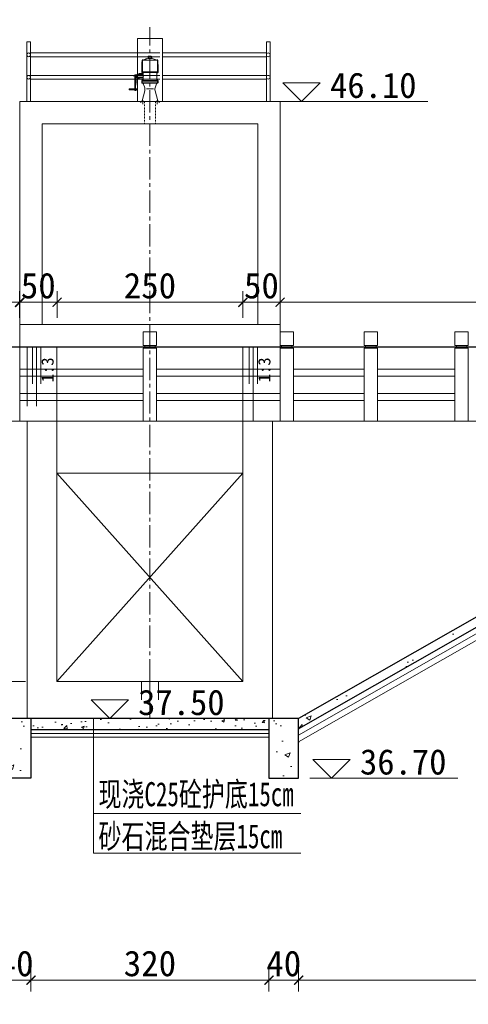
# Model space of a CAD drawing. Extents: x -13074 to 1448651, y 3648755 to 8081248.
# Tile 45 of 173: x 558478 to 558538, y 3858462 to 3858594. Entities that reach past the tile are written whole.
import ezdxf

# ---------------------------------------------------------------- set-up
doc = ezdxf.new("R2010")
doc.units = 0
doc.header["$PDMODE"] = 32
doc.header["$PDSIZE"] = 0.2
doc.linetypes.add('CENTER2', pattern=[1.125, 0.75, -0.125, 0.125, -0.125])
doc.linetypes.add('HIDDEN', pattern=[0.375, 0.25, -0.125])
doc.layers.get('0').update_dxf_attribs({"linetype": 'CONTINUOUS'})
doc.layers.get('Defpoints').update_dxf_attribs({"linetype": 'CONTINUOUS'})
for name, color, linetype, lineweight in [('0.09折线', 6, 'CONTINUOUS', 9), ('0.09标注线', 3, 'CONTINUOUS', 9), ('0.15红线', 1, 'CONTINUOUS', 15), ('0.30粗线', 7, 'CONTINUOUS', 30), ('新建路', 7, 'CONTINUOUS', 40), ('细实线', 3, 'CONTINUOUS', 20), ('细线', 7, 'CONTINUOUS', 15), ('虚线', 251, 'HIDDEN', 15)]:
    doc.layers.add(name, color=color, linetype=linetype, lineweight=lineweight)
doc.layers.add('PUB_DIM', color=3, linetype='CONTINUOUS')
doc.styles.add('-仿宋_GB2312', font='FangSong_GB2312.ttf')
doc.styles.add('TSSD_Dimension', font='tssdeng.shx', dxfattribs={"width": 0.7, "bigfont": '1hztxt.shx'})
doc.dimstyles.new('TSSD_100_100', dxfattribs={"dimtxt": 300, "dimasz": 100, "dimexe": 100, "dimexo": 250, "dimgap": 100, "dimtad": 1, "dimdec": 0, "dimzin": 0, "dimdsep": 46, "dimtxsty": 'TSSD_Dimension', "dimblk": 'ARCHTICK', "dimcen": 0, "dimdle": 100, "dimclrt": 7, "dimadec": 0, "dimazin": 0, "dimtfac": 1, "dimtdec": 0, "dimtix": 1, "dimtmove": 2, "dimatfit": 3, "dimfxl": 1, "dimtolj": 1, "dimtzin": 0, "dimarcsym": 0})
doc.dimstyles.new('副本 (5) (2) STANDARD', dxfattribs={"dimtxt": 2.3, "dimasz": 1, "dimexe": 1.25, "dimexo": 1.5, "dimgap": 0.2, "dimtad": 1, "dimdec": 1, "dimzin": 0, "dimdsep": 46, "dimtxsty": '-仿宋_GB2312', "dimblk": 'ARCHTICK', "dimcen": 0.09, "dimadec": 0, "dimazin": 0, "dimtfac": 1, "dimtdec": 1, "dimtix": 1, "dimtmove": 2, "dimatfit": 3, "dimfxl": 1.7, "dimfxlon": 1, "dimtolj": 1, "dimtzin": 0, "dimlwd": 9, "dimlwe": 9, "dimarcsym": 0})

# ---------------------------------------------------------------- blocks, each defined once
blk = doc.blocks.new('jhl')
at = {"layer": '细线'}
for p, q in [((51304.9, 30128.6), (51304, 30127.6)), ((51304, 30127.6), (51311.8, 30127.6)), ((51304, 30123.2), (51304, 30127.6)), ((51304.9, 30128.6), (51310.9, 30128.6)), ((51304.9, 30123.2), (51304.9, 30127.6)), ((51310.9, 30128.6), (51311.8, 30127.6)), ((51310.9, 30127.6), (51310.9, 30123.2)), ((51311.8, 30127.6), (51311.8, 30123.2)), ((51325.3, 30119.2), (51290.6, 30119.2)), ((51291.1, 30120.6), (51291.1, 30089.9)), ((51291.5, 30119.2), (51303.1, 30123.2)), ((51303.1, 30123.2), (51312.7, 30123.2)), ((51324.3, 30119.2), (51312.7, 30123.2)), ((51315.5, 30122.2), (51315.8, 30123.2)), ((51315.8, 30123.2), (51317.7, 30122.5)), ((51315.9, 30122.1), (51316.2, 30123.1)), ((51317.4, 30122.6), (51317, 30121.7)), ((51317.7, 30122.5), (51317.4, 30121.6)), ((51324.7, 30120.6), (51324.7, 30089.9)), ((51289.6, 30094.4), (51289.6, 30092.6)), ((51326.2, 30093.4), (51289.6, 30093.4)), ((51290.8, 30091.5), (51325.1, 30091.5)), ((51292.4, 30091.5), (51292.4, 30073.9)), ((51321.2, 30083.9), (51345.2, 30083.9)), ((51323.4, 30091.5), (51323.4, 30073.9)), ((51323.4, 30089.7), (51332.1, 30089.7)), ((51323.4, 30087.4), (51337, 30087.4)), ((51326.2, 30094.4), (51326.2, 30092.6)), ((51332.1, 30089.7), (51337, 30087.4)), ((51332.1, 30089.7), (51332.1, 30087.4)), ((51337, 30087.4), (51337, 30080.4)), ((51341.9, 30086.2), (51337, 30086.2)), ((51338.6, 30081.7), (51338.6, 30083.7)), ((51339.9, 30083.7), (51339.9, 30068.9)), ((51341.9, 30086.2), (51341.9, 30051.7)), ((51289.6, 30069), (51289.6, 30073.9)), ((51289.6, 30073.9), (51326.2, 30073.9)), ((51326.2, 30070.9), (51289.6, 30070.9)), ((51290.8, 30074.9), (51290.8, 30066.9)), ((51325.1, 30067.9), (51290.8, 30067.9)), ((51293.1, 30066.6), (51295.5, 30059.4)), ((51322.7, 30066.6), (51320.3, 30059.4)), ((51323.4, 30080.4), (51337, 30080.4)), ((51323.4, 30077.7), (51332.1, 30077.7)), ((51325, 30074.9), (51325, 30066.9)), ((51326.2, 30073.9), (51326.2, 30069)), ((51332.1, 30080.4), (51332.1, 30077.7)), ((51332.1, 30077.7), (51337, 30080.4)), ((51338.6, 30081.7), (51337, 30081.7)), ((51338.6, 30081.7), (51338.6, 30068.9)), ((51338.6, 30068.9), (51340.5, 30060.9)), ((51341.9, 30081.7), (51339.9, 30081.7)), ((51339.9, 30068.9), (51341.9, 30060.5)), ((51340.5, 30060.9), (51340.5, 30056.2)), ((51296.2, 30050.4), (51290.4, 30028.3)), ((51300, 30054.9), (51315.8, 30054.9)), ((51319.6, 30050.4), (51325.5, 30028.3)), ((51341.9, 30056.2), (51339.7, 30056.2)), ((51339.7, 30056.2), (51339.7, 30051.7)), ((51341.9, 30051.7), (51339.7, 30051.7)), ((51354.8, 30055.1), (51341.9, 30055.1)), ((51354.8, 30052.9), (51341.9, 30052.9)), ((51344.1, 30055.1), (51344.1, 30052.9)), ((51344.8, 30055.1), (51344.8, 30052.9)), ((51354.8, 30055.1), (51354.8, 30052.9)), ((51287.3, 30025.6), (51287.3, 30023.5)), ((51288.4, 30026.7), (51327.4, 30026.7)), ((51292, 30029.4), (51292, 30020.9)), ((51323.8, 30029.4), (51323.8, 30020.9)), ((51328.5, 30025.6), (51328.5, 30023.5))]:
    blk.add_line(p, q, dxfattribs=at)
for centre, radius, start, end in [((51572, 30096.2), 282.4, 175.3154, 180.3692), ((51043.8, 30096.2), 282.4, 359.6308, 4.6846), ((51290.8, 30092.6), 1.12, 180, 270), ((51325.1, 30092.6), 1.12, 270, 0), ((51337.7, 30083.7), 0.938, 0, 90), ((51340.9, 30083.7), 0.938, 90, 180), ((51290.8, 30069), 1.12, 180, 270), ((51291.4, 30066), 1.88, 18.4349, 90), ((51324.4, 30066), 1.88, 90, 161.5651), ((51325.1, 30069), 1.12, 270, 0), ((51277.8, 30053.5), 18.8, 350.3673, 18.4349), ((51338.1, 30053.5), 18.8, 161.5651, 189.6327), ((51339.9, 30053.9), 2.27, 96.7496, 263.2504), ((51288.4, 30025.6), 1.12, 90, 180), ((51288.5, 30028.6), 1.88, 270, 350.3673), ((51327.3, 30028.6), 1.88, 189.6327, 270), ((51327.4, 30025.6), 1.12, 0, 90)]:
    blk.add_arc(centre, radius, start, end, dxfattribs=at)
blk = doc.blocks.new('_ARCHTICK')
at = {"color": 0, "linetype": 'ByBlock', "const_width": 0.15}
blk.add_lwpolyline([(-0.5, -0.5), (0.5, 0.5)], dxfattribs=at)
blk = doc.blocks.new('*D2110')
at = {"layer": '0.09标注线', "color": 0, "linetype": 'Continuous', "lineweight": 9}
for p, q in [((558395.67, 3858553.86), (558395.67, 3858557.48)), ((558478.13, 3858553.87), (558478.13, 3858557.48)), ((558395.67, 3858555.96), (558478.13, 3858555.96))]:
    blk.add_line(p, q, dxfattribs=at)
at = {"layer": 'Defpoints', "color": 0, "linetype": 'Continuous', "lineweight": 13}
for p in [(558478.13, 3858555.96), (558395.67, 3858539.97, -0.06), (558478.13, 3858539.97, 0.71)]:
    blk.add_point(p, dxfattribs=at)
at = {"layer": '0.09标注线', "color": 0, "linetype": 'Continuous', "lineweight": 9, "xscale": 1.21, "yscale": 1.21, "zscale": 1.21, "rotation": 180}
blk.add_blockref('_ARCHTICK', (558395.67, 3858555.96), dxfattribs=at)
at = {"layer": '0.09标注线', "color": 0, "linetype": 'Continuous', "lineweight": 9, "xscale": 1.21, "yscale": 1.21, "zscale": 1.21}
blk.add_blockref('_ARCHTICK', (558478.13, 3858555.96), dxfattribs=at)
at = {"layer": '0.09标注线', "color": 0, "linetype": 'Continuous', "lineweight": 13, "insert": (558436.9, 3858558.19), "char_height": 3.45, "attachment_point": 5, "style": '-仿宋_GB2312'}
blk.add_mtext('\\A1;825', dxfattribs=at)
blk = doc.blocks.new('*D2111')
at = {"layer": '0.09标注线', "color": 0, "linetype": 'Continuous', "lineweight": 9}
for p, q in [((558478.09, 3858553.86), (558478.09, 3858557.48)), ((558483.13, 3858553.86), (558483.13, 3858557.48)), ((558478.09, 3858555.96), (558476.88, 3858555.96)), ((558478.09, 3858555.96), (558483.13, 3858555.96)), ((558483.13, 3858555.96), (558484.34, 3858555.96))]:
    blk.add_line(p, q, dxfattribs=at)
at = {"layer": 'Defpoints', "color": 0, "linetype": 'Continuous', "lineweight": 13}
for p in [(558483.13, 3858555.96), (558478.09, 3858539.97, -0.06), (558483.13, 3858539.97, -0.03)]:
    blk.add_point(p, dxfattribs=at)
at = {"layer": '0.09标注线', "color": 0, "linetype": 'Continuous', "lineweight": 9, "xscale": 1.21, "yscale": 1.21, "zscale": 1.21}
blk.add_blockref('_ARCHTICK', (558478.09, 3858555.96), dxfattribs=at)
at = {"layer": '0.09标注线', "color": 0, "linetype": 'Continuous', "lineweight": 9, "xscale": 1.21, "yscale": 1.21, "zscale": 1.21, "rotation": 180}
blk.add_blockref('_ARCHTICK', (558483.13, 3858555.96), dxfattribs=at)
at = {"layer": '0.09标注线', "color": 0, "linetype": 'Continuous', "lineweight": 13, "insert": (558480.61, 3858558.19), "char_height": 3.45, "attachment_point": 5, "style": '-仿宋_GB2312'}
blk.add_mtext('\\A1;50', dxfattribs=at)
blk = doc.blocks.new('*D2112')
at = {"layer": '0.09标注线', "color": 0, "linetype": 'Continuous', "lineweight": 9}
for p, q in [((558483.13, 3858553.86), (558483.13, 3858557.48)), ((558508.13, 3858553.86), (558508.13, 3858557.48)), ((558483.13, 3858555.96), (558508.13, 3858555.96))]:
    blk.add_line(p, q, dxfattribs=at)
at = {"layer": 'Defpoints', "color": 0, "linetype": 'Continuous', "lineweight": 13}
for p in [(558508.13, 3858555.96), (558483.13, 3858539.97, -0.03), (558508.13, 3858539.97, -0.06)]:
    blk.add_point(p, dxfattribs=at)
at = {"layer": '0.09标注线', "color": 0, "linetype": 'Continuous', "lineweight": 9, "xscale": 1.21, "yscale": 1.21, "zscale": 1.21, "rotation": 180}
blk.add_blockref('_ARCHTICK', (558483.13, 3858555.96), dxfattribs=at)
at = {"layer": '0.09标注线', "color": 0, "linetype": 'Continuous', "lineweight": 9, "xscale": 1.21, "yscale": 1.21, "zscale": 1.21}
blk.add_blockref('_ARCHTICK', (558508.13, 3858555.96), dxfattribs=at)
at = {"layer": '0.09标注线', "color": 0, "linetype": 'Continuous', "lineweight": 13, "insert": (558495.63, 3858558.19), "char_height": 3.45, "attachment_point": 5, "style": '-仿宋_GB2312'}
blk.add_mtext('\\A1;250', dxfattribs=at)
blk = doc.blocks.new('*D2113')
at = {"layer": '0.09标注线', "color": 0, "linetype": 'Continuous', "lineweight": 9}
for p, q in [((558508.13, 3858553.86), (558508.13, 3858557.48)), ((558513.13, 3858553.86), (558513.13, 3858557.48)), ((558508.13, 3858555.96), (558506.92, 3858555.96)), ((558508.13, 3858555.96), (558513.13, 3858555.96)), ((558513.13, 3858555.96), (558514.34, 3858555.96))]:
    blk.add_line(p, q, dxfattribs=at)
at = {"layer": 'Defpoints', "color": 0, "linetype": 'Continuous', "lineweight": 13}
for p in [(558513.13, 3858555.96), (558508.13, 3858539.97, -0.06), (558513.13, 3858539.97, 0.04)]:
    blk.add_point(p, dxfattribs=at)
at = {"layer": '0.09标注线', "color": 0, "linetype": 'Continuous', "lineweight": 9, "xscale": 1.21, "yscale": 1.21, "zscale": 1.21}
blk.add_blockref('_ARCHTICK', (558508.13, 3858555.96), dxfattribs=at)
at = {"layer": '0.09标注线', "color": 0, "linetype": 'Continuous', "lineweight": 9, "xscale": 1.21, "yscale": 1.21, "zscale": 1.21, "rotation": 180}
blk.add_blockref('_ARCHTICK', (558513.13, 3858555.96), dxfattribs=at)
at = {"layer": '0.09标注线', "color": 0, "linetype": 'Continuous', "lineweight": 13, "insert": (558510.63, 3858558.19), "char_height": 3.45, "attachment_point": 5, "style": '-仿宋_GB2312'}
blk.add_mtext('\\A1;50', dxfattribs=at)
blk = doc.blocks.new('*D2114')
at = {"layer": '0.09标注线', "color": 0, "linetype": 'Continuous', "lineweight": 9}
for p, q in [((558513.13, 3858553.86), (558513.13, 3858557.48)), ((558585.63, 3858553.86), (558585.63, 3858557.48)), ((558513.13, 3858555.96), (558585.63, 3858555.96))]:
    blk.add_line(p, q, dxfattribs=at)
at = {"layer": 'Defpoints', "color": 0, "linetype": 'Continuous', "lineweight": 13}
for p in [(558585.63, 3858555.96), (558513.13, 3858539.97, 0.04), (558585.63, 3858539.97, -0.13)]:
    blk.add_point(p, dxfattribs=at)
at = {"layer": '0.09标注线', "color": 0, "linetype": 'Continuous', "lineweight": 9, "xscale": 1.21, "yscale": 1.21, "zscale": 1.21, "rotation": 180}
blk.add_blockref('_ARCHTICK', (558513.13, 3858555.96), dxfattribs=at)
at = {"layer": '0.09标注线', "color": 0, "linetype": 'Continuous', "lineweight": 9, "xscale": 1.21, "yscale": 1.21, "zscale": 1.21}
blk.add_blockref('_ARCHTICK', (558585.63, 3858555.96), dxfattribs=at)
at = {"layer": '0.09标注线', "color": 0, "linetype": 'Continuous', "lineweight": 13, "insert": (558549.38, 3858558.19), "char_height": 3.45, "attachment_point": 5, "style": '-仿宋_GB2312'}
blk.add_mtext('\\A1;725', dxfattribs=at)
blk = doc.blocks.new('*D2117')
at = {"layer": '0.09标注线', "color": 0, "linetype": 'Continuous', "lineweight": 9}
for p, q in [((558475.63, 3858466.89), (558475.63, 3858463.27)), ((558479.63, 3858466.89), (558479.63, 3858463.27)), ((558475.63, 3858464.79), (558474.42, 3858464.79)), ((558475.63, 3858464.79), (558479.63, 3858464.79)), ((558479.63, 3858464.79), (558480.84, 3858464.79))]:
    blk.add_line(p, q, dxfattribs=at)
at = {"layer": 'Defpoints', "color": 0, "linetype": 'Continuous', "lineweight": 13}
for p in [(558475.63, 3858499.97, 0.06), (558479.63, 3858491.97, 0.06), (558479.63, 3858464.79)]:
    blk.add_point(p, dxfattribs=at)
at = {"layer": '0.09标注线', "color": 0, "linetype": 'Continuous', "lineweight": 9, "xscale": 1.21, "yscale": 1.21, "zscale": 1.21}
blk.add_blockref('_ARCHTICK', (558475.63, 3858464.79), dxfattribs=at)
at = {"layer": '0.09标注线', "color": 0, "linetype": 'Continuous', "lineweight": 9, "xscale": 1.21, "yscale": 1.21, "zscale": 1.21, "rotation": 180}
blk.add_blockref('_ARCHTICK', (558479.63, 3858464.79), dxfattribs=at)
at = {"layer": '0.09标注线', "color": 0, "linetype": 'Continuous', "lineweight": 13, "insert": (558477.63, 3858467.02), "char_height": 3.45, "attachment_point": 5, "style": '-仿宋_GB2312'}
blk.add_mtext('\\A1;40', dxfattribs=at)
blk = doc.blocks.new('*D2118')
at = {"layer": '0.09标注线', "color": 0, "linetype": 'Continuous', "lineweight": 9}
for p, q in [((558479.63, 3858466.89), (558479.63, 3858463.27)), ((558511.63, 3858466.89), (558511.63, 3858463.27)), ((558479.63, 3858464.79), (558511.63, 3858464.79))]:
    blk.add_line(p, q, dxfattribs=at)
at = {"layer": 'Defpoints', "color": 0, "linetype": 'Continuous', "lineweight": 13}
for p in [(558511.63, 3858492.97, 0.06), (558479.63, 3858491.97, 0.06), (558511.63, 3858464.79)]:
    blk.add_point(p, dxfattribs=at)
at = {"layer": '0.09标注线', "color": 0, "linetype": 'Continuous', "lineweight": 9, "xscale": 1.21, "yscale": 1.21, "zscale": 1.21, "rotation": 180}
blk.add_blockref('_ARCHTICK', (558479.63, 3858464.79), dxfattribs=at)
at = {"layer": '0.09标注线', "color": 0, "linetype": 'Continuous', "lineweight": 9, "xscale": 1.21, "yscale": 1.21, "zscale": 1.21}
blk.add_blockref('_ARCHTICK', (558511.63, 3858464.79), dxfattribs=at)
at = {"layer": '0.09标注线', "color": 0, "linetype": 'Continuous', "lineweight": 13, "insert": (558495.63, 3858467.02), "char_height": 3.45, "attachment_point": 5, "style": '-仿宋_GB2312'}
blk.add_mtext('\\A1;320', dxfattribs=at)
blk = doc.blocks.new('*D2119')
at = {"layer": '0.09标注线', "color": 0, "linetype": 'Continuous', "lineweight": 9}
for p, q in [((558511.63, 3858466.89), (558511.63, 3858463.27)), ((558515.63, 3858466.89), (558515.63, 3858463.27)), ((558511.63, 3858464.79), (558510.42, 3858464.79)), ((558511.63, 3858464.79), (558515.63, 3858464.79)), ((558515.63, 3858464.79), (558516.84, 3858464.79))]:
    blk.add_line(p, q, dxfattribs=at)
at = {"layer": 'Defpoints', "color": 0, "linetype": 'Continuous', "lineweight": 13}
for p in [(558511.63, 3858492.97, 0.06), (558515.63, 3858492.97, 0.06), (558515.63, 3858464.79)]:
    blk.add_point(p, dxfattribs=at)
at = {"layer": '0.09标注线', "color": 0, "linetype": 'Continuous', "lineweight": 9, "xscale": 1.21, "yscale": 1.21, "zscale": 1.21}
blk.add_blockref('_ARCHTICK', (558511.63, 3858464.79), dxfattribs=at)
at = {"layer": '0.09标注线', "color": 0, "linetype": 'Continuous', "lineweight": 9, "xscale": 1.21, "yscale": 1.21, "zscale": 1.21, "rotation": 180}
blk.add_blockref('_ARCHTICK', (558515.63, 3858464.79), dxfattribs=at)
at = {"layer": '0.09标注线', "color": 0, "linetype": 'Continuous', "lineweight": 13, "insert": (558513.63, 3858467.02), "char_height": 3.45, "attachment_point": 5, "style": '-仿宋_GB2312'}
blk.add_mtext('\\A1;40', dxfattribs=at)
blk = doc.blocks.new('*D2120')
at = {"layer": '0.09标注线', "color": 0, "linetype": 'Continuous', "lineweight": 9}
for p, q in [((558515.63, 3858466.89), (558515.63, 3858463.27)), ((558585.63, 3858466.89), (558585.63, 3858463.27)), ((558515.63, 3858464.79), (558585.63, 3858464.79))]:
    blk.add_line(p, q, dxfattribs=at)
at = {"layer": 'Defpoints', "color": 0, "linetype": 'Continuous', "lineweight": 13}
for p in [(558585.63, 3858534.97, -0.13), (558515.63, 3858499.97, 0.06), (558585.63, 3858464.79)]:
    blk.add_point(p, dxfattribs=at)
at = {"layer": '0.09标注线', "color": 0, "linetype": 'Continuous', "lineweight": 9, "xscale": 1.21, "yscale": 1.21, "zscale": 1.21, "rotation": 180}
blk.add_blockref('_ARCHTICK', (558515.63, 3858464.79), dxfattribs=at)
at = {"layer": '0.09标注线', "color": 0, "linetype": 'Continuous', "lineweight": 9, "xscale": 1.21, "yscale": 1.21, "zscale": 1.21}
blk.add_blockref('_ARCHTICK', (558585.63, 3858464.79), dxfattribs=at)
at = {"layer": '0.09标注线', "color": 0, "linetype": 'Continuous', "lineweight": 13, "insert": (558550.63, 3858467.02), "char_height": 3.45, "attachment_point": 5, "style": '-仿宋_GB2312'}
blk.add_mtext('\\A1;700', dxfattribs=at)
blk = doc.blocks.new('*D1656')
at = {"layer": 'Defpoints', "color": 0, "lineweight": 13}
for p in [(795706, 267581), (795535, 266220), (795733, 266164), (795134, 265865), (795134, 265865)]:
    blk.add_point(p, dxfattribs=at)
at = {"layer": 'PUB_DIM', "color": 0, "lineweight": -2}
blk.add_arc((795134, 265865), 536, 26.5651, 71.5651, dxfattribs=at)
at = {"layer": 'PUB_DIM', "color": 0, "lineweight": -2, "xscale": 100, "yscale": 100, "zscale": 100}
for p, rotation in [((795303, 266373), 161.5650511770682), ((795614, 266104), 296.5650511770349)]:
    blk.add_blockref('_ARCHTICK', p, dxfattribs=dict(at, rotation=rotation))
blk = doc.blocks.new('123')
at = {"layer": 'PUB_DIM', "color": 7}
dim = blk.add_angular_dim_2l(base=(795535.2, 266220.4), line1=((795732.5, 266163.8), (795133.8, 265864.5)), line2=((795133.8, 265864.5), (795706, 267580.9)), text=' ', dimstyle='TSSD_100_100', dxfattribs=at)
dim.commit()
dim.dimension.update_dxf_attribs({"geometry": '*D1656', "text_midpoint": (426562.1, 722353.3)})

msp = doc.modelspace()

# ---------------------------------------------------------------- hatches: boundary and pattern name
at = {"layer": '0.09标注线', "linetype": 'Continuous', "lineweight": 13}
h = msp.add_hatch(dxfattribs=at)
h.set_pattern_fill('混凝土2', color=256, style=0)
h.set_pattern_definition([(50, (558515.6294, 3858498.59), (7.1726, -0.6275), [0.75, -8.25]), (355, (558515.6294, 3858498.59), (-1.3875, 7.5219), [0.6, -6.6]), (100.451, (558516.227, 3858498.5375), (5.7851, 6.8944), [0.6374, -7.0114]), (46.184, (558515.629, 3858500.59), (10.6724, -1.6552), [1.125, -12.375]), (96.636, (558516.519, 3858500.452), (9.3466, 9.7412), [0.9561, -10.5171]), (351.184, (558515.629, 3858500.59), (9.3466, 9.7412), [0.9, -9.9]), (21, (558516.6294, 3858500.09), (5.96907, -4.0262), [0.75, -8.25]), (326, (558516.6294, 3858500.09), (2.43315, 7.2515), [0.6, -6.6]), (71.451, (558517.127, 3858499.754), (8.4022, 3.2253), [0.6374, -7.0114]), (37.5, (558515.6294, 3858498.5898), (0.1216, 3.32894), [0, -6.52, 0, -6.7, 0, -6.625]), (7.5, (558515.6294, 3858498.59), (2.6307, 3.94412), [0, -3.82, 0, -6.37, 0, -2.525]), (327.5, (558513.3994, 3858498.5898), (5.338224, -0.22555), [0, -2.5, 0, -7.8, 0, -10.35]), (317.5, (558512.3994, 3858498.59), (5.83186, 1.00105), [0, -3.25, 0, -5.18, 0, -7.35])])
h.paths.add_polyline_path([(558515.629, 3858499.972), (558515.629, 3858498.59), (558585.629, 3858538.59), (558585.629, 3858539.972)])
h = msp.add_hatch(dxfattribs=at)
h.set_pattern_fill('混凝土2', color=256, style=0)
h.set_pattern_definition([(50, (558475.6294, 3858491.972), (7.1726, -0.6275), [0.75, -8.25]), (355, (558475.6294, 3858491.972), (-1.3875, 7.5219), [0.6, -6.6]), (100.451, (558476.227, 3858491.9196), (5.7851, 6.8944), [0.6374, -7.0114]), (46.184, (558475.629, 3858493.972), (10.6724, -1.6552), [1.125, -12.375]), (96.636, (558476.519, 3858493.834), (9.3466, 9.7412), [0.956, -10.5171]), (351.184, (558475.629, 3858493.972), (9.3466, 9.7412), [0.9, -9.9]), (21, (558476.6294, 3858493.472), (5.9691, -4.0262), [0.75, -8.25]), (326, (558476.6294, 3858493.472), (2.4332, 7.2515), [0.6, -6.6]), (71.451, (558477.127, 3858493.1364), (8.4022, 3.2253), [0.6374, -7.0114]), (37.5, (558475.6294, 3858491.972), (0.1216, 3.32894), [0, -6.52, 0, -6.7, 0, -6.625]), (7.5, (558475.6294, 3858491.972), (2.6307, 3.94412), [0, -3.82, 0, -6.37, 0, -2.525]), (327.5, (558473.3994, 3858491.972), (5.33822, -0.22555), [0, -2.5, 0, -7.8, 0, -10.35]), (317.5, (558472.3994, 3858491.972), (5.83186, 1.00105), [0, -3.25, 0, -5.18, 0, -7.35])])
h.paths.add_polyline_path([(558479.629, 3858499.972), (558475.629, 3858499.972), (558475.629, 3858491.972), (558479.629, 3858491.972), (558479.629, 3858492.459), (558479.026, 3858492.459), (558479.629, 3858493.062)])
h.paths.add_polyline_path([(558515.629, 3858499.972), (558511.629, 3858499.972), (558511.629, 3858491.972), (558515.629, 3858491.972)])
h = msp.add_hatch(dxfattribs=at)
h.set_pattern_fill('AR-CONC', color=256, scale=0.02, style=0)
h.set_pattern_definition([(50, (558478.6294, 3858498.472), (3.6437, -0.31878), [0.381, -4.191]), (355, (558478.6294, 3858498.472), (-0.70486, 3.82113), [0.3048, -3.3528]), (100.451, (558478.933, 3858498.4454), (2.93885, 3.50233), [0.3238, -3.5618]), (46.184, (558478.6294, 3858499.488), (5.4216, -0.84085), [0.5715, -6.2865]), (96.636, (558479.081, 3858499.418), (4.7481, 4.9485), [0.4857, -5.3427]), (351.184, (558478.6294, 3858499.488), (4.7481, 4.9485), [0.4572, -5.0292]), (21, (558479.1374, 3858499.234), (3.0323, -2.0453), [0.381, -4.191]), (326, (558479.1374, 3858499.234), (1.23604, 3.68376), [0.3048, -3.3528]), (71.451, (558479.39, 3858499.0635), (4.26833, 1.63846), [0.3238, -3.5618]), (37.5, (558478.6294, 3858498.472), (0.06177, 1.6911), [0, -3.31216, 0, -3.4036, 0, -3.3655]), (7.5, (558478.6294, 3858498.472), (1.33639, 2.00361), [0, -1.94056, 0, -3.23596, 0, -1.2827]), (327.5, (558477.4966, 3858498.472), (2.71181, -0.114575), [0, -1.27, 0, -3.9624, 0, -5.2578]), (317.5, (558476.9886, 3858498.472), (2.96258, 0.50853), [0, -1.651, 0, -2.63144, 0, -3.7338])])
h.paths.add_polyline_path([(558501.099, 3858499.972), (558501.099, 3858498.472), (558512.629, 3858498.472), (558512.629, 3858499.972)])
h.paths.add_polyline_path([(558479.629, 3858499.972), (558479.629, 3858498.472), (558501.099, 3858498.472), (558501.099, 3858499.972)])

# ---------------------------------------------------------------- linework, layer by layer
at = {"layer": '0.09折线', "color": 7}
for p, q in [((558494.729, 3858550.172, 0.056), (558494.729, 3858551.972, 0.056)), ((558496.529, 3858551.972, 0.056), (558494.729, 3858551.972, 0.056)), ((558494.729, 3858550.172, 0.056), (558494.729, 3858551.972, 0.056)), ((558496.529, 3858551.972, 0.056), (558494.729, 3858551.972, 0.056)), ((558494.729, 3858550.172, 0.056), (558494.729, 3858551.972, 0.056)), ((558496.529, 3858551.972, 0.056), (558494.729, 3858551.972, 0.056)), ((558496.529, 3858550.172, 0.056), (558496.529, 3858551.972, 0.056)), ((558496.529, 3858550.172, 0.056), (558496.529, 3858551.972, 0.056)), ((558496.529, 3858550.172, 0.056), (558496.529, 3858551.972, 0.056)), ((558513.129, 3858550.172, -0.056), (558513.129, 3858551.972, -0.056)), ((558514.929, 3858551.972, -0.056), (558513.129, 3858551.972, -0.056)), ((558513.129, 3858550.172, -0.056), (558513.129, 3858551.972, -0.056)), ((558514.929, 3858551.972, -0.056), (558513.129, 3858551.972, -0.056)), ((558513.129, 3858550.172, -0.056), (558513.129, 3858551.972, -0.056)), ((558514.929, 3858551.972, -0.056), (558513.129, 3858551.972, -0.056)), ((558514.929, 3858550.172, -0.056), (558514.929, 3858551.972, -0.056)), ((558514.929, 3858550.172, -0.056), (558514.929, 3858551.972, -0.056)), ((558514.929, 3858550.172, -0.056), (558514.929, 3858551.972, -0.056)), ((558524.444, 3858550.172, -0.051), (558524.444, 3858551.972, -0.051)), ((558526.244, 3858551.972, -0.051), (558524.444, 3858551.972, -0.051)), ((558524.444, 3858550.172, -0.051), (558524.444, 3858551.972, -0.051)), ((558526.244, 3858551.972, -0.051), (558524.444, 3858551.972, -0.051)), ((558524.444, 3858550.172, -0.051), (558524.444, 3858551.972, -0.051)), ((558526.244, 3858551.972, -0.051), (558524.444, 3858551.972, -0.051)), ((558526.244, 3858550.172, -0.051), (558526.244, 3858551.972, -0.051)), ((558526.244, 3858550.172, -0.051), (558526.244, 3858551.972, -0.051)), ((558526.244, 3858550.172, -0.051), (558526.244, 3858551.972, -0.051)), ((558536.658, 3858550.172, -0.046), (558536.658, 3858551.972, -0.046)), ((558538.458, 3858551.972, -0.046), (558536.658, 3858551.972, -0.046)), ((558536.658, 3858550.172, -0.046), (558536.658, 3858551.972, -0.046)), ((558538.458, 3858551.972, -0.046), (558536.658, 3858551.972, -0.046)), ((558536.658, 3858550.172, -0.046), (558536.658, 3858551.972, -0.046)), ((558538.458, 3858551.972, -0.046), (558536.658, 3858551.972, -0.046)), ((558538.458, 3858550.172, -0.046), (558538.458, 3858551.972, -0.046)), ((558538.458, 3858550.172, -0.046), (558538.458, 3858551.972, -0.046)), ((558538.458, 3858550.172, -0.046), (558538.458, 3858551.972, -0.046)), ((558496.529, 3858550.172, 0.056), (558494.729, 3858550.172, 0.056)), ((558496.529, 3858550.172, 0.056), (558494.729, 3858550.172, 0.056)), ((558496.529, 3858550.172, 0.056), (558494.729, 3858550.172, 0.056)), ((558494.729, 3858539.972, 0.056), (558494.729, 3858549.772, 0.056)), ((558494.729, 3858539.972, 0.056), (558494.729, 3858549.772, 0.056)), ((558494.729, 3858539.972, 0.056), (558494.729, 3858549.772, 0.056)), ((558496.529, 3858549.772, 0.056), (558494.729, 3858549.772, 0.056)), ((558496.529, 3858549.772, 0.056), (558494.729, 3858549.772, 0.056)), ((558496.529, 3858549.772, 0.056), (558494.729, 3858549.772, 0.056)), ((558494.929, 3858549.772, 0.056), (558494.929, 3858550.172, 0.056)), ((558494.929, 3858549.772, 0.056), (558494.929, 3858550.172, 0.056)), ((558494.929, 3858549.772, 0.056), (558494.929, 3858550.172, 0.056)), ((558496.329, 3858549.772, 0.056), (558496.329, 3858550.172, 0.056)), ((558496.329, 3858549.772, 0.056), (558496.329, 3858550.172, 0.056)), ((558496.329, 3858549.772, 0.056), (558496.329, 3858550.172, 0.056)), ((558496.529, 3858549.772, 0.056), (558496.529, 3858539.972, 0.056)), ((558496.529, 3858549.772, 0.056), (558496.529, 3858539.972, 0.056)), ((558496.529, 3858549.772, 0.056), (558496.529, 3858539.972, 0.056)), ((558514.929, 3858550.172, -0.056), (558513.129, 3858550.172, -0.056)), ((558514.929, 3858550.172, -0.056), (558513.129, 3858550.172, -0.056)), ((558514.929, 3858550.172, -0.056), (558513.129, 3858550.172, -0.056)), ((558513.129, 3858539.972, -0.056), (558513.129, 3858549.772, -0.056)), ((558514.929, 3858549.772, -0.056), (558513.129, 3858549.772, -0.056)), ((558513.129, 3858539.972, -0.056), (558513.129, 3858549.772, -0.056)), ((558514.929, 3858549.772, -0.056), (558513.129, 3858549.772, -0.056)), ((558513.129, 3858539.972, -0.056), (558513.129, 3858549.772, -0.056)), ((558514.929, 3858549.772, -0.056), (558513.129, 3858549.772, -0.056)), ((558513.329, 3858549.772, -0.056), (558513.329, 3858550.172, -0.056)), ((558513.329, 3858549.772, -0.056), (558513.329, 3858550.172, -0.056)), ((558513.329, 3858549.772, -0.056), (558513.329, 3858550.172, -0.056)), ((558514.729, 3858549.772, -0.056), (558514.729, 3858550.172, -0.056)), ((558514.729, 3858549.772, -0.056), (558514.729, 3858550.172, -0.056)), ((558514.729, 3858549.772, -0.056), (558514.729, 3858550.172, -0.056)), ((558514.929, 3858549.772, -0.056), (558514.929, 3858539.972, -0.056)), ((558514.929, 3858549.772, -0.056), (558514.929, 3858539.972, -0.056)), ((558514.929, 3858549.772, -0.056), (558514.929, 3858539.972, -0.056)), ((558526.244, 3858550.172, -0.051), (558524.444, 3858550.172, -0.051)), ((558526.244, 3858550.172, -0.051), (558524.444, 3858550.172, -0.051)), ((558526.244, 3858550.172, -0.051), (558524.444, 3858550.172, -0.051)), ((558524.444, 3858539.972, -0.051), (558524.444, 3858549.772, -0.051)), ((558526.244, 3858549.772, -0.051), (558524.444, 3858549.772, -0.051)), ((558524.444, 3858539.972, -0.051), (558524.444, 3858549.772, -0.051)), ((558526.244, 3858549.772, -0.051), (558524.444, 3858549.772, -0.051)), ((558524.444, 3858539.972, -0.051), (558524.444, 3858549.772, -0.051)), ((558526.244, 3858549.772, -0.051), (558524.444, 3858549.772, -0.051)), ((558524.644, 3858549.772, -0.051), (558524.644, 3858550.172, -0.051)), ((558524.644, 3858549.772, -0.051), (558524.644, 3858550.172, -0.051)), ((558524.644, 3858549.772, -0.051), (558524.644, 3858550.172, -0.051)), ((558526.044, 3858549.772, -0.051), (558526.044, 3858550.172, -0.051)), ((558526.044, 3858549.772, -0.051), (558526.044, 3858550.172, -0.051)), ((558526.044, 3858549.772, -0.051), (558526.044, 3858550.172, -0.051)), ((558526.244, 3858549.772, -0.051), (558526.244, 3858539.972, -0.051)), ((558526.244, 3858549.772, -0.051), (558526.244, 3858539.972, -0.051)), ((558526.244, 3858549.772, -0.051), (558526.244, 3858539.972, -0.051)), ((558538.458, 3858550.172, -0.046), (558536.658, 3858550.172, -0.046)), ((558538.458, 3858550.172, -0.046), (558536.658, 3858550.172, -0.046)), ((558538.458, 3858550.172, -0.046), (558536.658, 3858550.172, -0.046)), ((558536.658, 3858539.972, -0.046), (558536.658, 3858549.772, -0.046)), ((558538.458, 3858549.772, -0.046), (558536.658, 3858549.772, -0.046)), ((558536.658, 3858539.972, -0.046), (558536.658, 3858549.772, -0.046)), ((558538.458, 3858549.772, -0.046), (558536.658, 3858549.772, -0.046)), ((558536.658, 3858539.972, -0.046), (558536.658, 3858549.772, -0.046)), ((558538.458, 3858549.772, -0.046), (558536.658, 3858549.772, -0.046)), ((558536.858, 3858549.772, -0.046), (558536.858, 3858550.172, -0.046)), ((558536.858, 3858549.772, -0.046), (558536.858, 3858550.172, -0.046)), ((558536.858, 3858549.772, -0.046), (558536.858, 3858550.172, -0.046)), ((558538.258, 3858549.772, -0.046), (558538.258, 3858550.172, -0.046)), ((558538.258, 3858549.772, -0.046), (558538.258, 3858550.172, -0.046)), ((558538.258, 3858549.772, -0.046), (558538.258, 3858550.172, -0.046)), ((558538.458, 3858549.772, -0.046), (558538.458, 3858539.972, -0.046)), ((558538.458, 3858549.772, -0.046), (558538.458, 3858539.972, -0.046)), ((558538.458, 3858549.772, -0.046), (558538.458, 3858539.972, -0.046)), ((558494.729, 3858546.986, -0.027), (558478.129, 3858546.986, -0.027)), ((558513.129, 3858546.986, 0.056), (558496.529, 3858546.986, 0.056)), ((558524.444, 3858546.986, -0.056), (558514.929, 3858546.986, -0.056)), ((558536.658, 3858546.986, -0.051), (558526.244, 3858546.986, -0.051)), ((558494.729, 3858546.025, -0.027), (558478.129, 3858546.025, -0.027)), ((558513.129, 3858546.025, 0.056), (558496.529, 3858546.025, 0.056)), ((558524.444, 3858546.025, -0.056), (558514.929, 3858546.025, -0.056)), ((558536.658, 3858546.025, -0.051), (558526.244, 3858546.025, -0.051)), ((558494.729, 3858543.719, -0.027), (558478.129, 3858543.719, -0.027)), ((558513.129, 3858543.719, 0.056), (558496.529, 3858543.719, 0.056)), ((558524.444, 3858543.719, -0.056), (558514.929, 3858543.719, -0.056)), ((558536.658, 3858543.719, -0.051), (558526.244, 3858543.719, -0.051)), ((558494.729, 3858542.758, -0.027), (558478.129, 3858542.758, -0.027)), ((558513.129, 3858542.758, 0.056), (558496.529, 3858542.758, 0.056)), ((558524.444, 3858542.758, -0.056), (558514.929, 3858542.758, -0.056)), ((558536.658, 3858542.758, -0.051), (558526.244, 3858542.758, -0.051))]:
    msp.add_line(p, q, dxfattribs=at)
at = {"layer": '0.09标注线', "linetype": 'Continuous', "lineweight": 13}
for p, q in [((558493.957, 3858582.972, 0.056), (558493.957, 3858591.439, 0.056)), ((558497.301, 3858591.439, 0.056), (558493.957, 3858591.439, 0.056)), ((558497.301, 3858582.972, 0.056), (558497.301, 3858591.439, 0.056)), ((558478.129, 3858582.972, 0.712), (558478.129, 3858539.972, 0.712)), ((558478.129, 3858582.972, 0.056), (558513.129, 3858582.972, 0.056)), ((558513.129, 3858582.972, 0.712), (558513.129, 3858539.972, 0.712)), ((558481.129, 3858579.972, 1.03), (558481.129, 3858552.985, 1.03)), ((558481.129, 3858579.972, 0.056), (558510.129, 3858579.972, 0.056)), ((558510.129, 3858579.972, 1.03), (558510.129, 3858552.985, 1.03)), ((558513.129, 3858552.985, 0.814), (558478.129, 3858552.985, 0.814)), ((558479.129, 3858541.985, 0.159), (558479.129, 3858549.985, 0.159)), ((558483.129, 3858539.985, 0.159), (558483.129, 3858549.985, 0.159)), ((558508.129, 3858539.985, 0.159), (558508.129, 3858549.985, 0.159)), ((558595.629, 3858539.972, -0.144), (558395.629, 3858539.972, 0.056)), ((558479.129, 3858539.972, -0.056), (558479.129, 3858499.972, -0.056)), ((558483.129, 3858539.985, 0.159), (558483.129, 3858504.972, -0.056)), ((558508.129, 3858539.985, 0.159), (558508.129, 3858504.972, -0.056)), ((558512.129, 3858539.972, 0.031), (558512.129, 3858499.972, -0.069)), ((558508.129, 3858532.985, 0.146), (558483.129, 3858504.985, 0.146)), ((558483.129, 3858532.985, 0.146), (558508.129, 3858504.985, 0.146)), ((558483.129, 3858532.985, 0.146), (558508.129, 3858532.985, 0.146)), ((558508.129, 3858504.985, 0.146), (558483.129, 3858504.985, 0.159))]:
    msp.add_line(p, q, dxfattribs=at)
at = {"layer": '0.09标注线'}
for p, q in [((558513.526, 3858585.485, 0.712), (558516.039, 3858582.972, 0.712)), ((558513.526, 3858585.485, 0.712), (558518.552, 3858585.485, 0.712)), ((558516.039, 3858582.972, 0.712), (558518.552, 3858585.485, 0.712)), ((558487.704, 3858502.485, 0.056), (558490.217, 3858499.972, 0.056)), ((558487.704, 3858502.485, 0.056), (558492.73, 3858502.485, 0.056)), ((558490.217, 3858499.972, 0.056), (558492.73, 3858502.485, 0.056)), ((558517.553, 3858494.485, 0.056), (558520.066, 3858491.972, 0.056)), ((558517.553, 3858494.485, 0.056), (558522.578, 3858494.485, 0.056)), ((558520.066, 3858491.972, 0.056), (558522.578, 3858494.485, 0.056))]:
    msp.add_line(p, q, dxfattribs=at)
at = {"layer": '0.09标注线', "color": 3, "lineweight": 9}
for p, q in [((558488.06, 3858499.972, 0.056), (558488.06, 3858481.897, 0.056)), ((558488.06, 3858487.188, 0.056), (558515.93, 3858487.188, 0.056)), ((558488.06, 3858481.897, 0.056), (558515.93, 3858481.897, 0.056))]:
    msp.add_line(p, q, dxfattribs=at)
at = {"layer": '0.15红线'}
for p, q in [((558479.066, 3858582.972, 0.056), (558479.066, 3858590.972, 0.056)), ((558479.566, 3858590.972, 0.056), (558479.066, 3858590.972, 0.056)), ((558479.566, 3858582.972, 0.056), (558479.566, 3858590.972, 0.056)), ((558511.294, 3858582.972, 0.056), (558511.294, 3858590.972, 0.056)), ((558511.294, 3858590.972, 0.056), (558511.794, 3858590.972, 0.056)), ((558511.794, 3858582.972, 0.056), (558511.794, 3858590.972, 0.056)), ((558493.957, 3858589.494, 0.056), (558479.566, 3858589.494, 0.056)), ((558511.294, 3858589.494, 0.056), (558497.301, 3858589.494, 0.056)), ((558493.957, 3858588.994, 0.056), (558479.566, 3858588.994, 0.056)), ((558511.294, 3858588.994, 0.056), (558497.301, 3858588.994, 0.056)), ((558493.957, 3858586.481, 0.056), (558479.566, 3858586.481, 0.056)), ((558493.957, 3858585.981, 0.056), (558479.566, 3858585.981, 0.056)), ((558511.294, 3858586.481, 0.056), (558497.301, 3858586.481, 0.056)), ((558511.294, 3858585.981, 0.056), (558497.301, 3858585.981, 0.056))]:
    msp.add_line(p, q, dxfattribs=at)
for centre in [(558479.316, 3858589.244, 0.056), (558511.544, 3858589.244, 0.056), (558479.316, 3858586.231, 0.056), (558511.544, 3858586.231, 0.056)]:
    msp.add_circle(centre, 0.25, dxfattribs=at)
at = {"layer": '0.30粗线'}
msp.add_line((558395.594, 3858549.985, 0.159), (558617.055, 3858549.985, 0.159), dxfattribs=at)
at = {"layer": '0.30粗线', "lineweight": 30}
for p, q in [((558585.629, 3858539.972, 0.056), (558515.629, 3858499.972, 0.056)), ((558585.629, 3858538.59, 0.056), (558515.629, 3858498.59, 0.056)), ((558515.629, 3858499.972, 0.056), (558445.629, 3858499.972, 0.056)), ((558479.629, 3858499.972, 0.056), (558479.629, 3858491.972, 0.056)), ((558511.629, 3858499.972, 0.056), (558511.629, 3858491.972, 0.056)), ((558515.629, 3858491.972, 0.056), (558515.629, 3858499.972, 0.056)), ((558511.629, 3858498.472, 0.056), (558479.629, 3858498.472, 0.056)), ((558479.629, 3858491.972, 0.056), (558475.629, 3858491.972, 0.056)), ((558511.629, 3858491.972, 0.056), (558515.629, 3858491.972, 0.056))]:
    msp.add_line(p, q, dxfattribs=at)
at = {"layer": '新建路', "color": 3, "linetype": 'Continuous', "lineweight": 13}
for p, q in [((558533.018, 3858582.972, 0.712), (558513.129, 3858582.972, 0.712)), ((558585.629, 3858537.726, 0.056), (558515.629, 3858497.726, 0.056)), ((558585.629, 3858536.862, 0.056), (558515.629, 3858496.862, 0.056)), ((558478.904, 3858504.972, 0.056), (558455.83, 3858504.972, 0.056)), ((558511.629, 3858497.972, 0.056), (558479.629, 3858497.972, 0.056)), ((558511.629, 3858497.472, 0.056), (558479.629, 3858497.472, 0.056)), ((558537.045, 3858491.972, 0.056), (558517.156, 3858491.972, 0.056))]:
    msp.add_line(p, q, dxfattribs=at)
at = {"layer": '细实线', "color": 1, "linetype": 'CENTER2', "lineweight": 13, "ltscale": 4}
for p, q in [((558495.629, 3858504.985, 0.156), (558495.629, 3858592.972, 0.156)), ((558493.957, 3858589.494, 0.056), (558497.301, 3858589.494, 0.056)), ((558493.957, 3858589.494, 0.056), (558497.301, 3858589.494, 0.056)), ((558493.957, 3858588.994, 0.056), (558497.301, 3858588.994, 0.056)), ((558493.957, 3858588.994, 0.056), (558497.301, 3858588.994, 0.056)), ((558493.957, 3858586.481, 0.056), (558497.301, 3858586.481, 0.056)), ((558493.957, 3858586.481, 0.056), (558497.301, 3858586.481, 0.056)), ((558493.957, 3858585.981, 0.056), (558497.301, 3858585.981, 0.056)), ((558493.957, 3858585.981, 0.056), (558497.301, 3858585.981, 0.056))]:
    msp.add_line(p, q, dxfattribs=at)
at = {"layer": '细实线', "color": 3, "lineweight": 15}
for p, q in [((558479.826, 3858549.985, 0.159), (558479.826, 3858544.985, 0.159)), ((558480.38, 3858549.985, 0.159), (558480.38, 3858541.985, 0.159)), ((558480.934, 3858549.985, 0.159), (558480.934, 3858544.985, 0.159)), ((558508.984, 3858549.985, 1.132), (558508.984, 3858544.985, 1.132)), ((558509.538, 3858549.985, 1.132), (558509.538, 3858539.985, 1.132)), ((558510.093, 3858549.985, 1.132), (558510.093, 3858544.985, 1.132)), ((558494.484, 3858504.985, 0.153), (558494.484, 3858502.485, 0.153)), ((558495.629, 3858504.985, 0.153), (558495.629, 3858499.972, 0.153)), ((558496.775, 3858504.985, 0.153), (558496.775, 3858502.485, 0.153))]:
    msp.add_line(p, q, dxfattribs=at)
at = {"layer": '虚线', "color": 8, "lineweight": 15, "ltscale": 0.003}
for p, q in [((558494.879, 3858579.972, 0.056), (558494.879, 3858582.972, 0.056)), ((558496.379, 3858579.972, 0.056), (558496.379, 3858582.972, 0.056))]:
    msp.add_line(p, q, dxfattribs=at)

# ---------------------------------------------------------------- block references
at = {"linetype": 'Continuous', "lineweight": 13, "xscale": 0.01000000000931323, "yscale": 0.009999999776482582, "zscale": 0.01}
msp.add_blockref('123', (552983.124, 3855442.078), dxfattribs=at)
at = {"layer": '0.15红线', "xscale": -0.06000000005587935, "yscale": 0.06000000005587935, "zscale": 0.06000000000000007}
msp.add_blockref('jhl', (561574.104, 3856781.369, 0.056), dxfattribs=at)

# ---------------------------------------------------------------- texts
at = {"layer": '0.09标注线', "color": 3, "lineweight": 9, "style": '-仿宋_GB2312', "width": 0.7}
for s, p in [('现浇C25砼护底15cm', (558488.711, 3858488.188, 0.056)), ('砂石混合垫层15cm', (558488.711, 3858482.529, 0.056))]:
    msp.add_text(s, height=3.24, dxfattribs=at).set_placement(p)
at = {"layer": '0.09标注线', "char_height": 3.42, "width": 3.42, "attachment_point": 1, "style": '-仿宋_GB2312'}
for s, insert in [('46.10', (558519.862, 3858586.868, 0.712)), ('37.50', (558494.041, 3858503.868, 0.056)), ('36.70', (558523.889, 3858495.868, 0.056))]:
    msp.add_mtext(s, dxfattribs=dict(at, insert=insert))
at = {"layer": '0.09标注线', "char_height": 1.6416, "width": 1.6416, "attachment_point": 1, "rotation": 90, "style": '-仿宋_GB2312'}
for insert in [(558481.037, 3858545.202, -0.62), (558510.195, 3858545.202, 0.353)]:
    msp.add_mtext('1:3', dxfattribs=dict(at, insert=insert))

# ---------------------------------------------------------------- dimensions: what is measured, and where the dimension line sits
at = {"layer": '0.09标注线', "linetype": 'Continuous', "lineweight": 13}
for base, p1, p2, picture, middle in [((558478.129, 3858555.963), (558395.667, 3858539.972, -0.056), (558478.129, 3858539.972, 0.712), '*D2110', (558436.898, 3858558.188)), ((558483.129, 3858555.963), (558478.092, 3858539.972, -0.056), (558483.129, 3858539.972, -0.031), '*D2111', (558480.611, 3858558.188)), ((558508.129, 3858555.963), (558483.129, 3858539.972, -0.031), (558508.129, 3858539.972, -0.056), '*D2112', (558495.629, 3858558.188)), ((558513.129, 3858555.963), (558508.129, 3858539.972, -0.056), (558513.129, 3858539.972, 0.044), '*D2113', (558510.629, 3858558.188)), ((558585.629, 3858555.963), (558513.129, 3858539.972, 0.044), (558585.629, 3858539.972, -0.134), '*D2114', (558549.379, 3858558.188)), ((558585.629, 3858464.792), (558515.629, 3858499.972, 0.056), (558585.629, 3858534.972, -0.134), '*D2120', (558550.629, 3858467.017)), ((558479.629, 3858464.792), (558475.629, 3858499.972, 0.056), (558479.629, 3858491.972, 0.056), '*D2117', (558477.629, 3858467.017)), ((558511.629, 3858464.792), (558479.629, 3858491.972, 0.056), (558511.629, 3858492.972, 0.056), '*D2118', (558495.629, 3858467.017)), ((558515.629, 3858464.792), (558511.629, 3858492.972, 0.056), (558515.629, 3858492.972, 0.056), '*D2119', (558513.629, 3858467.017))]:
    dim = msp.add_linear_dim(base=base, p1=p1, p2=p2, dimstyle='副本 (5) (2) STANDARD', override={"dimtxt": 3.45, "dimasz": 1.21, "dimexe": 1.52, "dimexo": 1.83, "dimgap": 0.5, "dimdec": 0, "dimlfac": 10, "dimfxl": 2.1}, dxfattribs=at)
    dim.commit()
    dim.dimension.update_dxf_attribs({"geometry": picture, "text_midpoint": middle})

doc.saveas('drawing.dxf')
